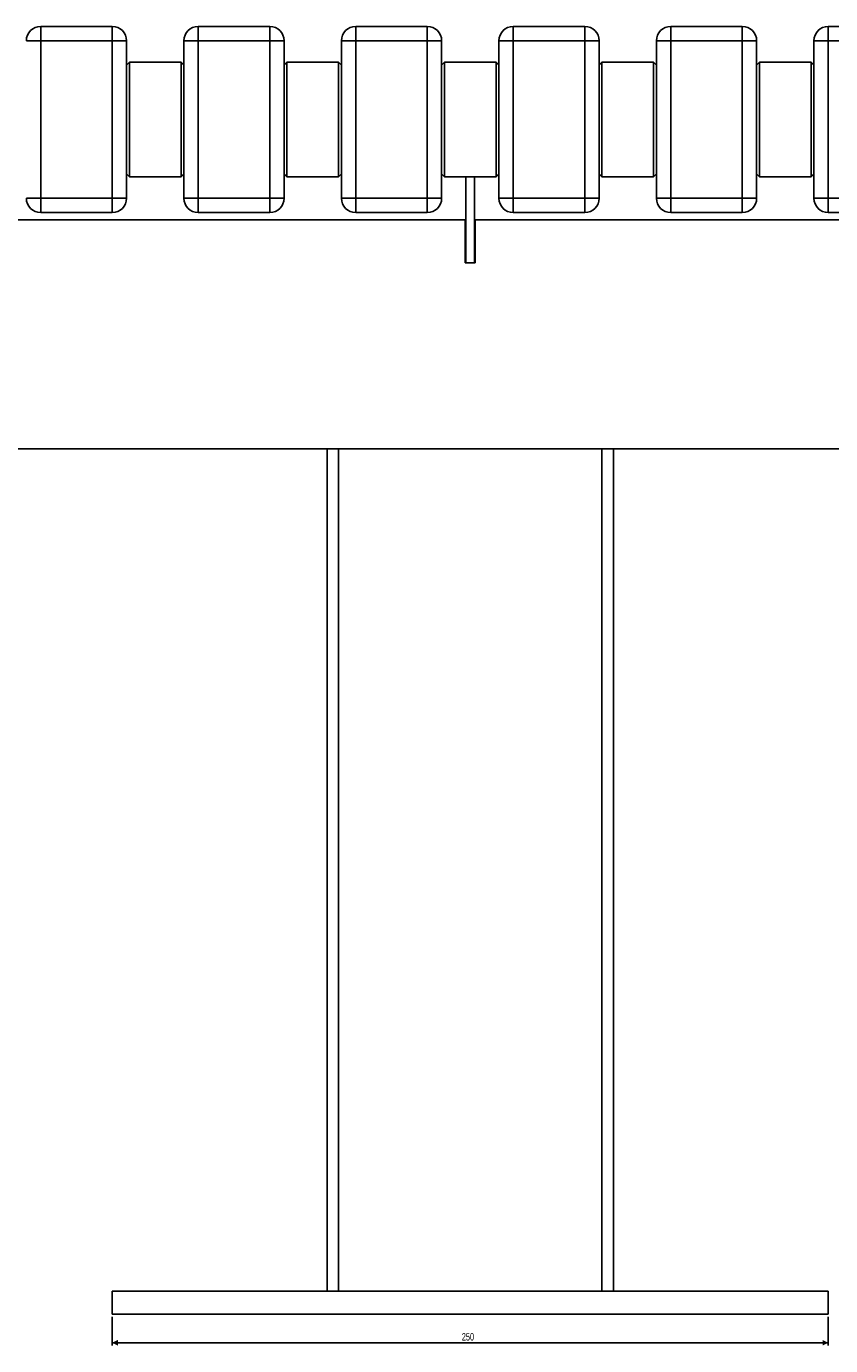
# Model space of a CAD drawing. Header units: millimetres. Extents: x 115 to 2823, y 107 to 1446.
# Tile 6 of 7: x 2288 to 2569, y 986 to 1446. Entities that reach past the tile are written whole.
import ezdxf

# ---------------------------------------------------------------- set-up
doc = ezdxf.new("R2010")
doc.units = ezdxf.units.MM
doc.layers.add('FORMAT', color=7, linetype='Continuous')
doc.styles.add('SLDTEXTSTYLE1', font='TXT', dxfattribs={"width": 0.605})
doc.dimstyles.new('SLDDIMSTYLE0', dxfattribs={"dimtxt": 2.568319, "dimasz": 2, "dimexe": 0, "dimexo": 0.0625, "dimgap": 0.64208, "dimtad": 1, "dimrnd": 1e-09, "dimzin": 12, "dimdsep": 46, "dimtxsty": 'SLDTEXTSTYLE1', "dimsah": 1, "dimcen": 0.09, "dimadec": 0, "dimazin": 3, "dimtfac": 1, "dimtofl": 0, "dimtmove": 0, "dimatfit": 3, "dimfxl": 0, "dimfrac": 2, "dimtolj": 1, "dimtzin": 12, "dimarcsym": 0})

# ---------------------------------------------------------------- blocks, each defined once
blk = doc.blocks.new('_D_1')
at = {"layer": 'FORMAT'}
for p, q in [((2318.37, 995.55), (2318.37, 985.55)), ((2568.37, 995.55), (2568.37, 985.55)), ((2318.37, 986.54), (2568.37, 986.54))]:
    blk.add_line(p, q, dxfattribs=at)
for points in [[(2318.37, 986.54), (2320.37, 985.54), (2320.37, 987.54)], [(2568.37, 986.54), (2566.37, 987.54), (2566.37, 985.54)]]:
    blk.add_solid(points, dxfattribs=at)
at = {"layer": 'FORMAT', "insert": (2440.43, 989.95), "char_height": 2.646, "attachment_point": 1, "style": 'SLDTEXTSTYLE1'}
blk.add_mtext('250', dxfattribs=at)

msp = doc.modelspace()

# ---------------------------------------------------------------- linework, layer by layer
at = {"color": 7, "linetype": 'Continuous', "lineweight": 25}
for p, q in [((2293.372, 1441.037), (2293.372, 1446.037)), ((2293.372, 1446.037), (2318.372, 1446.037)), ((2318.372, 1446.037), (2318.372, 1441.037)), ((2348.372, 1441.037), (2348.372, 1446.037)), ((2348.372, 1446.037), (2373.372, 1446.037)), ((2373.372, 1446.037), (2373.372, 1441.037)), ((2403.372, 1441.037), (2403.372, 1446.037)), ((2403.372, 1446.037), (2428.372, 1446.037)), ((2428.372, 1446.037), (2428.372, 1441.037)), ((2458.372, 1441.037), (2458.372, 1446.037)), ((2458.372, 1446.037), (2483.372, 1446.037)), ((2483.372, 1446.037), (2483.372, 1441.037)), ((2513.372, 1441.037), (2513.372, 1446.037)), ((2513.372, 1446.037), (2538.372, 1446.037)), ((2538.372, 1446.037), (2538.372, 1441.037)), ((2568.372, 1441.037), (2568.372, 1446.037)), ((2568.372, 1446.037), (2593.372, 1446.037)), ((2293.372, 1441.037), (2288.372, 1441.037)), ((2318.372, 1441.037), (2293.372, 1441.037)), ((2293.372, 1441.037), (2293.372, 1386.037)), ((2318.372, 1386.037), (2318.372, 1441.037)), ((2323.372, 1441.037), (2318.372, 1441.037)), ((2323.372, 1441.037), (2323.372, 1386.037)), ((2343.372, 1386.037), (2343.372, 1441.037)), ((2348.372, 1441.037), (2343.372, 1441.037)), ((2373.372, 1441.037), (2348.372, 1441.037)), ((2348.372, 1441.037), (2348.372, 1386.037)), ((2373.372, 1386.037), (2373.372, 1441.037)), ((2378.372, 1441.037), (2373.372, 1441.037)), ((2378.372, 1441.037), (2378.372, 1386.037)), ((2403.372, 1441.037), (2398.372, 1441.037)), ((2398.372, 1386.037), (2398.372, 1441.037)), ((2428.372, 1441.037), (2403.372, 1441.037)), ((2403.372, 1441.037), (2403.372, 1386.037)), ((2428.372, 1386.037), (2428.372, 1441.037)), ((2433.372, 1441.037), (2428.372, 1441.037)), ((2433.372, 1441.037), (2433.372, 1386.037)), ((2453.372, 1386.037), (2453.372, 1441.037)), ((2458.372, 1441.037), (2453.372, 1441.037)), ((2458.372, 1441.037), (2458.372, 1386.037)), ((2483.372, 1441.037), (2458.372, 1441.037)), ((2483.372, 1386.037), (2483.372, 1441.037)), ((2488.372, 1441.037), (2483.372, 1441.037)), ((2488.372, 1441.037), (2488.372, 1386.037)), ((2513.372, 1441.037), (2508.372, 1441.037)), ((2508.372, 1386.037), (2508.372, 1441.037)), ((2538.372, 1441.037), (2513.372, 1441.037)), ((2513.372, 1441.037), (2513.372, 1386.037)), ((2538.372, 1386.037), (2538.372, 1441.037)), ((2543.372, 1441.037), (2538.372, 1441.037)), ((2543.372, 1441.037), (2543.372, 1386.037)), ((2568.372, 1441.037), (2563.372, 1441.037)), ((2563.372, 1386.037), (2563.372, 1441.037)), ((2593.372, 1441.037), (2568.372, 1441.037)), ((2568.372, 1441.037), (2568.372, 1386.037)), ((2324.372, 1433.537), (2323.372, 1432.537)), ((2342.372, 1433.537), (2324.372, 1433.537)), ((2324.372, 1433.537), (2324.372, 1393.537)), ((2343.372, 1432.537), (2342.372, 1433.537)), ((2342.372, 1393.537), (2342.372, 1433.537)), ((2379.372, 1433.537), (2378.372, 1432.537)), ((2397.372, 1433.537), (2379.372, 1433.537)), ((2379.372, 1433.537), (2379.372, 1393.537)), ((2398.372, 1432.537), (2397.372, 1433.537)), ((2397.372, 1393.537), (2397.372, 1433.537)), ((2434.372, 1433.537), (2433.372, 1432.537)), ((2452.372, 1433.537), (2434.372, 1433.537)), ((2434.372, 1433.537), (2434.372, 1413.537)), ((2453.372, 1432.537), (2452.372, 1433.537)), ((2452.372, 1413.537), (2452.372, 1433.537)), ((2489.372, 1433.537), (2488.372, 1432.537)), ((2507.372, 1433.537), (2489.372, 1433.537)), ((2489.372, 1433.537), (2489.372, 1393.537)), ((2508.372, 1432.537), (2507.372, 1433.537)), ((2507.372, 1393.537), (2507.372, 1433.537)), ((2544.372, 1433.537), (2543.372, 1432.537)), ((2562.372, 1433.537), (2544.372, 1433.537)), ((2544.372, 1433.537), (2544.372, 1393.537)), ((2563.372, 1432.537), (2562.372, 1433.537)), ((2562.372, 1393.537), (2562.372, 1433.537)), ((2434.372, 1413.537), (2434.372, 1393.537)), ((2452.372, 1393.537), (2452.372, 1413.537)), ((2323.372, 1394.537), (2324.372, 1393.537)), ((2324.372, 1393.537), (2342.372, 1393.537)), ((2342.372, 1393.537), (2343.372, 1394.537)), ((2378.372, 1394.537), (2379.372, 1393.537)), ((2379.372, 1393.537), (2397.372, 1393.537)), ((2397.372, 1393.537), (2398.372, 1394.537)), ((2433.372, 1394.537), (2434.372, 1393.537)), ((2434.372, 1393.537), (2441.872, 1393.537)), ((2444.872, 1393.537), (2441.872, 1393.537)), ((2441.872, 1393.537), (2441.872, 1363.537)), ((2444.872, 1393.537), (2452.372, 1393.537)), ((2444.872, 1393.537), (2444.872, 1363.537)), ((2452.372, 1393.537), (2453.372, 1394.537)), ((2488.372, 1394.537), (2489.372, 1393.537)), ((2489.372, 1393.537), (2507.372, 1393.537)), ((2507.372, 1393.537), (2508.372, 1394.537)), ((2543.372, 1394.537), (2544.372, 1393.537)), ((2544.372, 1393.537), (2562.372, 1393.537)), ((2562.372, 1393.537), (2563.372, 1394.537)), ((2293.372, 1386.037), (2288.372, 1386.037)), ((2293.372, 1381.037), (2293.372, 1386.037)), ((2293.372, 1386.037), (2318.372, 1386.037)), ((2318.372, 1386.037), (2318.372, 1381.037)), ((2323.372, 1386.037), (2318.372, 1386.037)), ((2348.372, 1386.037), (2343.372, 1386.037)), ((2348.372, 1386.037), (2373.372, 1386.037)), ((2348.372, 1381.037), (2348.372, 1386.037)), ((2373.372, 1386.037), (2373.372, 1381.037)), ((2378.372, 1386.037), (2373.372, 1386.037)), ((2403.372, 1386.037), (2398.372, 1386.037)), ((2403.372, 1381.037), (2403.372, 1386.037)), ((2403.372, 1386.037), (2428.372, 1386.037)), ((2428.372, 1386.037), (2428.372, 1381.037)), ((2433.372, 1386.037), (2428.372, 1386.037)), ((2458.372, 1386.037), (2453.372, 1386.037)), ((2458.372, 1381.037), (2458.372, 1386.037)), ((2458.372, 1386.037), (2483.372, 1386.037)), ((2483.372, 1386.037), (2483.372, 1381.037)), ((2488.372, 1386.037), (2483.372, 1386.037)), ((2513.372, 1386.037), (2508.372, 1386.037)), ((2513.372, 1381.037), (2513.372, 1386.037)), ((2513.372, 1386.037), (2538.372, 1386.037)), ((2538.372, 1386.037), (2538.372, 1381.037)), ((2543.372, 1386.037), (2538.372, 1386.037)), ((2568.372, 1386.037), (2563.372, 1386.037)), ((2568.372, 1386.037), (2593.372, 1386.037)), ((2568.372, 1381.037), (2568.372, 1386.037)), ((2169.372, 1378.537), (2441.622, 1378.537)), ((2318.372, 1381.037), (2293.372, 1381.037)), ((2373.372, 1381.037), (2348.372, 1381.037)), ((2428.372, 1381.037), (2403.372, 1381.037)), ((2441.622, 1378.537), (2441.622, 1363.537)), ((2445.122, 1378.537), (2717.372, 1378.537)), ((2445.122, 1363.537), (2445.122, 1378.537)), ((2483.372, 1381.037), (2458.372, 1381.037)), ((2538.372, 1381.037), (2513.372, 1381.037)), ((2593.372, 1381.037), (2568.372, 1381.037)), ((2441.622, 1363.537), (2441.872, 1363.537)), ((2444.872, 1363.537), (2441.872, 1363.537)), ((2444.872, 1363.537), (2445.122, 1363.537)), ((2719.872, 1298.537), (2166.872, 1298.537)), ((2393.372, 1298.537), (2393.372, 1004.537)), ((2493.372, 1298.537), (2493.372, 1004.537)), ((2318.372, 1004.537), (2568.372, 1004.537)), ((2318.372, 1004.537), (2318.372, 996.537)), ((2397.372, 1004.537), (2489.372, 1004.537)), ((2568.372, 1004.537), (2568.372, 996.537)), ((2318.372, 996.537), (2568.372, 996.537))]:
    msp.add_line(p, q, dxfattribs=at)
at = {"color": 8, "linetype": 'Continuous', "lineweight": 25}
for p, q in [((2397.372, 1298.537), (2397.372, 1004.537)), ((2489.372, 1298.537), (2489.372, 1004.537))]:
    msp.add_line(p, q, dxfattribs=at)
at = {"color": 7, "linetype": 'Continuous', "lineweight": 25}
for centre, start, end in [((2293.372, 1441.037), 90, 180), ((2318.372, 1441.037), 0, 90), ((2348.372, 1441.037), 90, 180), ((2373.372, 1441.037), 0, 90), ((2403.372, 1441.037), 90, 180), ((2428.372, 1441.037), 0, 90), ((2458.372, 1441.037), 90, 180), ((2483.372, 1441.037), 0, 90), ((2513.372, 1441.037), 90, 180), ((2538.372, 1441.037), 0, 90), ((2568.372, 1441.037), 90, 180), ((2293.372, 1386.037), 180, 270), ((2318.372, 1386.037), 270, 0), ((2348.372, 1386.037), 180, 270), ((2373.372, 1386.037), 270, 0), ((2403.372, 1386.037), 180, 270), ((2428.372, 1386.037), 270, 0), ((2458.372, 1386.037), 180, 270), ((2483.372, 1386.037), 270, 0), ((2513.372, 1386.037), 180, 270), ((2538.372, 1386.037), 270, 0), ((2568.372, 1386.037), 180, 270)]:
    msp.add_arc(centre, 5, start, end, dxfattribs=at)

# ---------------------------------------------------------------- dimensions: what is measured, and where the dimension line sits
at = {"layer": 'FORMAT'}
dim = msp.add_linear_dim(base=(2568.372, 986.537), p1=(2318.372, 996.537), p2=(2568.372, 996.537), angle=0, dimstyle='SLDDIMSTYLE0', dxfattribs=at)
dim.commit()
dim.dimension.update_dxf_attribs({"geometry": '_D_1', "text_midpoint": (2443.372, 986.537), "dimtype": 160})

doc.saveas('drawing.dxf')
